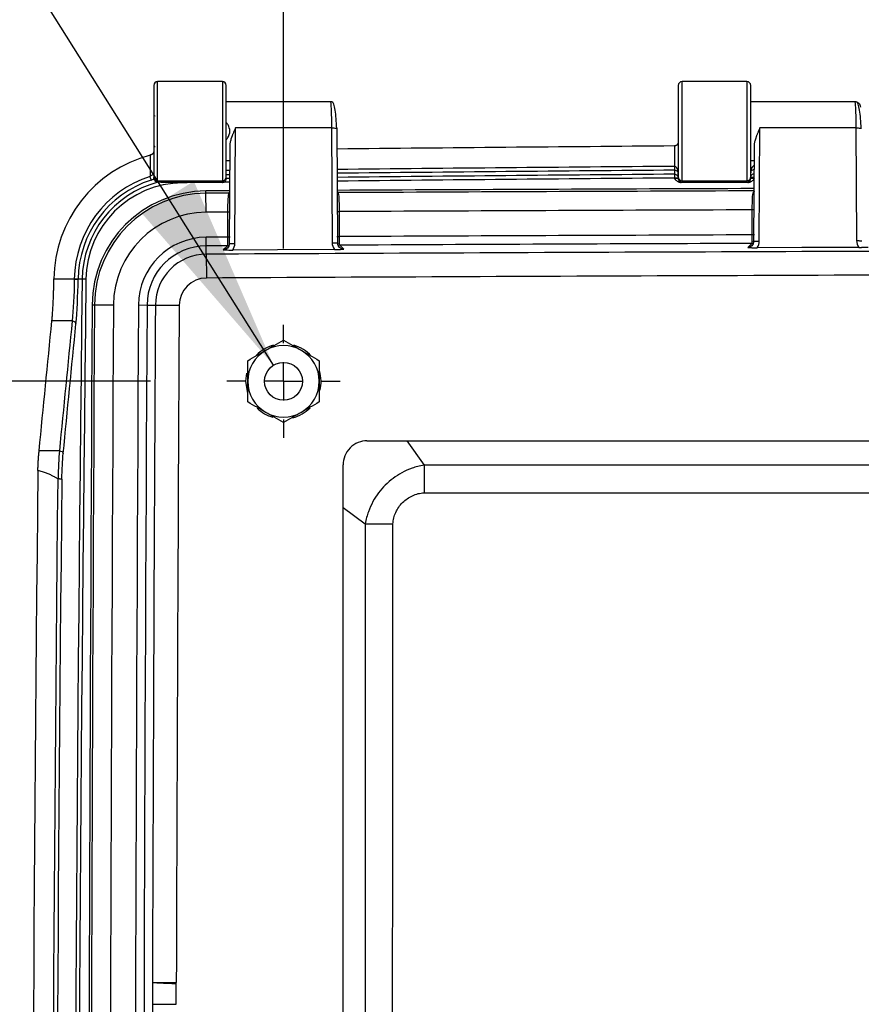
# Model space of a CAD drawing. Header units: inches. Extents: x 2 to 86, y 2 to 66.
# Tile 21 of 34: x 60.5 to 64.9, y 29.8 to 35. Entities that reach past the tile are written whole.
import ezdxf

# ---------------------------------------------------------------- set-up
doc = ezdxf.new("R2010")
doc.units = ezdxf.units.IN
doc.header["$LTSCALE"] = 8
doc.header["$MEASUREMENT"] = 0
doc.linetypes.add('CENTERX2', pattern=[0.8, 0.5, -0.1, 0.1, -0.1])
doc.layers.add('CENTER', color=40, linetype='CENTERX2')
doc.layers.add('DIMENSIONS', color=140, linetype='Continuous', lineweight=25)
doc.styles.add('SLDTEXTSTYLE0', font='TXT', dxfattribs={"width": 0.7})
doc.dimstyles.new('SLDDIMSTYLE0', dxfattribs={"dimtxt": 0.679688, "dimasz": 1.04, "dimexe": 0, "dimexo": 0.0625, "dimgap": 0.169922, "dimtad": 0, "dimtih": 1, "dimtoh": 1, "dimrnd": 1e-09, "dimzin": 12, "dimdsep": 46, "dimtxsty": 'SLDTEXTSTYLE0', "dimsah": 1, "dimcen": 0.09, "dimadec": 0, "dimazin": 3, "dimtfac": 1, "dimtofl": 0, "dimtmove": 0, "dimatfit": 3, "dimfxl": 0, "dimfrac": 2, "dimtolj": 1, "dimtzin": 12, "dimarcsym": 0})
doc.dimstyles.new('SLDDIMSTYLE4', dxfattribs={"dimtxt": 0.679688, "dimasz": 1.04, "dimexe": 0, "dimexo": 0.0625, "dimgap": 0.169922, "dimtad": 0, "dimtih": 1, "dimtoh": 1, "dimrnd": 1e-09, "dimzin": 4, "dimdsep": 46, "dimtxsty": 'SLDTEXTSTYLE0', "dimsah": 1, "dimcen": 0.09, "dimadec": 0, "dimazin": 1, "dimtfac": 1, "dimtofl": 0, "dimtmove": 0, "dimatfit": 3, "dimfxl": 0, "dimfrac": 2, "dimtolj": 1, "dimtzin": 12, "dimarcsym": 0})
doc.dimstyles.new('SLDDIMSTYLE5', dxfattribs={"dimtxt": 0.679688, "dimasz": 1.04, "dimexe": 0, "dimexo": 0.0625, "dimgap": 0.169922, "dimtad": 0, "dimtih": 1, "dimtoh": 1, "dimrnd": 1e-09, "dimzin": 12, "dimdsep": 46, "dimtxsty": 'SLDTEXTSTYLE0', "dimsah": 1, "dimcen": 0, "dimadec": 0, "dimazin": 3, "dimtfac": 1, "dimtofl": 0, "dimtmove": 0, "dimatfit": 3, "dimfxl": 0, "dimfrac": 2, "dimtolj": 1, "dimtzin": 12, "dimarcsym": 0})

# ---------------------------------------------------------------- blocks, each defined once
blk = doc.blocks.new('_D_14')
at = {"layer": 'DIMENSIONS'}
for p, q in [((61.1947, 33.0978), (57.2447, 33.0978)), ((58.2447, 33.0978), (58.2447, 31.9705)), ((56.9521, 30.7381), (56.7239, 30.7381)), ((56.7239, 30.7381), (56.7239, 29.6578)), ((59.5373, 30.7381), (59.7656, 30.7381)), ((59.7656, 30.7381), (59.7656, 29.6578)), ((56.7239, 29.6578), (56.9521, 29.6578)), ((59.7656, 29.6578), (59.5373, 29.6578)), ((58.2447, 28.1403), (58.2447, 29.5057)), ((61.1947, 28.1403), (57.2447, 28.1403))]:
    blk.add_line(p, q, dxfattribs=at)
for points in [[(58.2447, 33.0978), (58.0847, 32.0578), (58.4047, 32.0578)], [(58.2447, 28.1403), (58.4047, 29.1803), (58.0847, 29.1803)]]:
    blk.add_solid(points, dxfattribs=at)
at = {"layer": 'DIMENSIONS', "char_height": 0.66667, "attachment_point": 1, "style": 'SLDTEXTSTYLE0'}
for s, insert in [('4.96', (57.2348, 31.7496)), ('125.9', (56.9521, 30.5172))]:
    blk.add_mtext(s, dxfattribs=dict(at, insert=insert))
blk = doc.blocks.new('_D_15')
at = {"layer": 'DIMENSIONS'}
for p, q in [((61.1947, 33.0978), (53.5214, 33.0978)), ((54.5214, 33.0978), (54.5214, 26.8773)), ((53.2288, 25.6449), (53.0006, 25.6449)), ((53.0006, 25.6449), (53.0006, 24.5647)), ((55.814, 25.6449), (56.0422, 25.6449)), ((56.0422, 25.6449), (56.0422, 24.5647)), ((53.0006, 24.5647), (53.2288, 24.5647)), ((56.0422, 24.5647), (55.814, 24.5647)), ((54.5214, 18.2228), (54.5214, 24.4125)), ((61.1947, 18.2228), (53.5214, 18.2228))]:
    blk.add_line(p, q, dxfattribs=at)
for points in [[(54.5214, 33.0978), (54.3614, 32.0578), (54.6814, 32.0578)], [(54.5214, 18.2228), (54.6814, 19.2628), (54.3614, 19.2628)]]:
    blk.add_solid(points, dxfattribs=at)
at = {"layer": 'DIMENSIONS', "char_height": 0.66667, "attachment_point": 1, "style": 'SLDTEXTSTYLE0'}
for s, insert in [('14.88', (53.2288, 26.6565)), ('377.8', (53.2288, 25.4241))]:
    blk.add_mtext(s, dxfattribs=dict(at, insert=insert))
blk = doc.blocks.new('_D_16')
at = {"layer": 'DIMENSIONS'}
for p, q in [((61.8915, 33.7947), (61.8915, 37.504)), ((67.0165, 33.7947), (67.0165, 37.504)), ((61.8915, 36.504), (62.2792, 36.504)), ((63.2002, 36.504), (62.9719, 36.504)), ((62.9719, 36.504), (62.9719, 35.4238)), ((65.7854, 36.504), (66.0136, 36.504)), ((66.0136, 36.504), (66.0136, 35.4238)), ((67.0165, 36.504), (66.7064, 36.504)), ((62.9719, 35.4238), (63.2002, 35.4238)), ((66.0136, 35.4238), (65.7854, 35.4238))]:
    blk.add_line(p, q, dxfattribs=at)
for points in [[(61.8915, 36.504), (62.9315, 36.344), (62.9315, 36.664)], [(67.0165, 36.504), (65.9765, 36.664), (65.9765, 36.344)]]:
    blk.add_solid(points, dxfattribs=at)
at = {"layer": 'DIMENSIONS', "char_height": 0.66667, "attachment_point": 1, "style": 'SLDTEXTSTYLE0'}
for s, insert in [('5.13', (63.4829, 37.5156)), ('130.2', (63.2002, 36.2832))]:
    blk.add_mtext(s, dxfattribs=dict(at, insert=insert))
blk = doc.blocks.new('_D_20')
at = {"layer": 'DIMENSIONS'}
for p, q in [((61.8915, 33.7947), (61.8915, 40.137)), ((82.3915, 33.7947), (82.3915, 40.137)), ((61.8915, 39.137), (69.8853, 39.137)), ((70.8063, 39.137), (70.5781, 39.137)), ((70.5781, 39.137), (70.5781, 38.0568)), ((73.3915, 39.137), (73.6197, 39.137)), ((73.6197, 39.137), (73.6197, 38.0568)), ((82.3915, 39.137), (74.3125, 39.137)), ((70.5781, 38.0568), (70.8063, 38.0568)), ((73.6197, 38.0568), (73.3915, 38.0568))]:
    blk.add_line(p, q, dxfattribs=at)
for points in [[(61.8915, 39.137), (62.9315, 38.977), (62.9315, 39.297)], [(82.3915, 39.137), (81.3515, 39.297), (81.3515, 38.977)]]:
    blk.add_solid(points, dxfattribs=at)
at = {"layer": 'DIMENSIONS', "char_height": 0.66667, "attachment_point": 1, "style": 'SLDTEXTSTYLE0'}
for s, insert in [('20.50', (70.8063, 40.1486)), ('520.7', (70.8063, 38.9162))]:
    blk.add_mtext(s, dxfattribs=dict(at, insert=insert))
blk = doc.blocks.new('_D_21')
at = {"layer": 'DIMENSIONS'}
for p, q in [((60.0914, 35.9652), (58.9811, 35.9652)), ((61.8387, 33.1819), (60.0914, 35.9652))]:
    blk.add_line(p, q, dxfattribs=at)
blk.add_solid([(61.8387, 33.1819), (61.4213, 34.1478), (61.1503, 33.9776)], dxfattribs=at)
at = {"layer": 'DIMENSIONS', "char_height": 0.66667, "attachment_point": 1, "style": 'SLDTEXTSTYLE0'}
for s, insert in [('%%c', (55.8272, 37.3647)), ('0.25', (56.8535, 37.3647)), ('[6.3]', (56.2194, 36.2844)), ('(14X)', (56.0768, 35.2042))]:
    blk.add_mtext(s, dxfattribs=dict(at, insert=insert))
blk = doc.blocks.new('SW_CENTERMARKSYMBOL_2')
at = {"layer": 'CENTER', "color": 0}
for p, q in [((0, 0.2), (0, 0.2969)), ((0, 0), (0, 0.1)), ((-0.2, 0), (-0.2969, 0)), ((0, 0), (-0.1, 0)), ((0, 0), (0, -0.1)), ((0, 0), (0.1, 0)), ((0.2, 0), (0.2969, 0)), ((0, -0.2), (0, -0.2969))]:
    blk.add_line(p, q, dxfattribs=at)

msp = doc.modelspace()

# ---------------------------------------------------------------- linework, layer by layer
for p, q in [((61.5715, 34.6703), (61.2315, 34.6703)), ((61.2315, 34.1504), (61.2315, 34.6703)), ((61.5715, 34.6703), (61.5715, 34.1504)), ((64.3215, 34.6703), (63.9815, 34.6703)), ((63.9815, 34.1504), (63.9815, 34.6703)), ((64.3215, 34.6703), (64.3215, 34.1504)), ((61.2115, 34.6503), (61.2115, 34.1704)), ((61.5915, 34.1704), (61.5915, 34.6503)), ((63.9615, 34.6503), (63.9615, 34.1704)), ((64.3415, 34.1704), (64.3415, 34.6503)), ((61.5915, 34.5663), (62.1366, 34.5663)), ((64.3415, 34.5663), (64.8866, 34.5663)), ((61.2115, 34.4924), (61.2178, 34.4899)), ((61.6364, 33.8215), (61.6398, 34.4271)), ((62.1432, 34.4271), (61.6398, 34.4271)), ((62.1432, 34.4271), (62.1466, 33.8246)), ((62.1766, 33.8214), (62.1732, 34.4239)), ((64.3865, 33.8336), (64.3898, 34.4271)), ((64.8932, 34.4271), (64.3898, 34.4271)), ((64.8932, 34.4271), (64.8966, 33.8359)), ((61.2166, 34.3303), (61.2115, 34.3283)), ((61.6093, 34.3328), (61.6064, 33.8185)), ((63.9415, 34.3325), (63.9415, 34.2254)), ((64.3593, 34.3328), (64.3565, 33.8306)), ((61.1915, 34.2845), (61.1915, 34.1728)), ((61.6089, 34.2543), (61.5915, 34.2543)), ((64.3589, 34.2543), (64.3415, 34.2543)), ((61.6086, 34.2033), (61.5915, 34.2031)), ((63.9414, 34.2054), (63.9414, 34.1841)), ((61.2115, 34.1704), (61.2115, 34.1665)), ((61.2315, 34.1504), (61.5715, 34.1504)), ((61.2315, 34.1419), (61.2315, 34.1504)), ((61.5715, 34.1504), (61.5715, 34.1416)), ((61.5915, 34.1832), (61.6085, 34.1833)), ((61.5915, 34.1619), (61.5915, 34.1704)), ((61.6084, 34.162), (61.5915, 34.1618)), ((61.5915, 34.1619), (61.5915, 34.1618)), ((63.9414, 34.1841), (63.9415, 34.1642)), ((63.9415, 34.1642), (63.9415, 34.1612)), ((63.9615, 34.1642), (63.9415, 34.1642)), ((63.9615, 34.1706), (63.9615, 34.1887)), ((63.9615, 34.1704), (63.9615, 34.1619)), ((63.9815, 34.1504), (64.3215, 34.1504)), ((63.9815, 34.1419), (63.9815, 34.1504)), ((64.3215, 34.1504), (64.3215, 34.1419)), ((64.3415, 34.1619), (64.3415, 34.1704)), ((64.3584, 34.1676), (64.3415, 34.1676)), ((61.3624, 34.1395), (61.3624, 34.1416)), ((61.485, 34.0842), (61.4849, 34.0963)), ((61.5715, 34.1416), (61.5565, 34.1416)), ((61.6082, 34.1421), (61.5743, 34.1417)), ((62.1791, 34.0876), (62.175, 34.0944)), ((64.3271, 34.1416), (63.976, 34.1416)), ((61.4855, 33.9846), (61.485, 34.0842)), ((61.608, 34.0911), (61.6042, 34.0848)), ((64.3579, 34.0776), (64.3506, 34.0767)), ((64.3508, 34.078), (64.3579, 34.0791)), ((64.3479, 33.9971), (64.3479, 33.866)), ((61.5979, 33.9852), (61.5979, 33.854)), ((62.1852, 33.8569), (62.1852, 33.988)), ((61.4864, 33.8085), (61.4861, 33.8535)), ((61.4866, 33.7646), (61.4864, 33.8085)), ((61.6057, 33.8106), (61.5973, 33.8091)), ((62.1774, 33.8135), (62.1861, 33.8119)), ((64.3557, 33.8226), (64.3472, 33.8211)), ((61.4866, 33.7646), (61.4872, 33.6397)), ((60.6875, 33.6335), (60.6875, 33.6352)), ((60.7946, 33.6335), (60.6875, 33.6335)), ((60.7946, 33.634), (60.7946, 33.6335)), ((60.8146, 33.6337), (60.7946, 33.634)), ((60.8146, 33.6332), (60.8146, 33.6337)), ((60.8359, 33.6335), (60.8146, 33.6337)), ((60.8558, 33.6333), (60.8359, 33.6335)), ((60.888, 33.4997), (60.9001, 33.4996)), ((60.9001, 33.4996), (60.9997, 33.4991)), ((61.1309, 33.4984), (61.1758, 33.4981)), ((61.1758, 33.4981), (61.2198, 33.4979)), ((61.2198, 33.4979), (61.3446, 33.4972)), ((60.7835, 33.4145), (60.677, 33.4145)), ((61.6947, 33.0978), (61.6996, 33.1414)), ((62.3292, 32.7853), (81.9539, 32.7853)), ((62.5383, 32.7853), (62.6294, 32.6586)), ((60.7164, 32.7335), (60.6099, 32.7335)), ((62.204, 18.6605), (62.204, 32.6601)), ((62.204, 32.436), (62.3201, 32.3497)), ((61.204, 29.9434), (61.2044, 29.9434)), ((61.2044, 29.9434), (61.3292, 29.9431))]:
    msp.add_line(p, q)
at = {"flags": 128}
for points in [[(61.5565, 34.1416), (61.5322, 34.1413), (61.508, 34.141), (61.4837, 34.1408), (61.4594, 34.1405), (61.4352, 34.1402), (61.4109, 34.14), (61.3867, 34.1397), (61.3624, 34.1395)], [(61.6115, 34.097), (61.5957, 34.0969), (61.5799, 34.0968), (61.564, 34.0967), (61.5482, 34.0967), (61.5324, 34.0966), (61.5166, 34.0965), (61.5007, 34.0964), (61.4849, 34.0963)], [(61.6042, 34.0848), (61.5893, 34.0847), (61.5744, 34.0847), (61.5595, 34.0846), (61.5446, 34.0845), (61.5297, 34.0844), (61.5148, 34.0844), (61.4999, 34.0843), (61.485, 34.0842)], [(61.5979, 33.9852), (61.5838, 33.9851), (61.5698, 33.985), (61.5557, 33.9849), (61.5417, 33.9849), (61.5276, 33.9848), (61.5136, 33.9847), (61.4995, 33.9847), (61.4855, 33.9846)], [(61.5979, 33.854), (61.5839, 33.854), (61.5699, 33.8539), (61.556, 33.8538), (61.542, 33.8537), (61.528, 33.8537), (61.5141, 33.8536), (61.5001, 33.8535), (61.4861, 33.8535)], [(61.5973, 33.8091), (61.5834, 33.809), (61.5695, 33.8089), (61.5557, 33.8089), (61.5418, 33.8088), (61.528, 33.8087), (61.5141, 33.8087), (61.5002, 33.8086), (61.4864, 33.8085)], [(61.5973, 33.8091), (61.5853, 33.7971), (61.576, 33.7877)], [(62.1582, 33.7892), (61.8597, 33.7877), (61.6251, 33.7866)], [(62.2074, 33.7908), (62.1954, 33.8026), (62.1861, 33.8119)], [(64.3472, 33.8211), (64.3353, 33.8091), (64.326, 33.7997)], [(64.9081, 33.8005), (64.6097, 33.7995), (64.3752, 33.7986)], [(61.7032, 33.0404), (61.702, 33.0447), (61.6947, 33.0978)]]:
    msp.add_lwpolyline(points, dxfattribs=at)
msp.add_circle((61.8915, 33.0978), 0.0993)
for centre, radius, start, end in [((61.2315, 34.6503), 0.02, 90, 180), ((61.5715, 34.6503), 0.02, 0, 90), ((63.9815, 34.6503), 0.02, 90, 180), ((64.3215, 34.6503), 0.02, 0, 90), ((72.1494, -955.2461), 989.6127, 90.47522, 90.5775721), ((61.368, 33.6272), 0.6806, 105.0307, 179.3246), ((72.1494, -955.2461), 989.5056, 90.4752811, 90.5775994), ((72.1494, -955.2461), 989.4856, 90.4752824, 90.5776045), ((61.368, 33.6272), 0.5734, 107.9265, 179.3246), ((61.368, 33.6272), 0.5535, 107.9265, 179.3246), ((61.2315, 34.1704), 0.02, 180.0044, 270.0044), ((61.5715, 34.1704), 0.02, 269.9956, 359.9956), ((72.1494, -955.2461), 989.4643, 90.4753009, 90.5776099), ((72.1494, -955.2461), 989.4444, 90.4753009, 90.5776149), ((63.9815, 34.1704), 0.02, 180.0044, 270.0044), ((64.3215, 34.1704), 0.02, 269.9956, 359.9956), ((61.368, 33.6272), 0.5322, 104.7506, 179.3246), ((61.368, 33.6272), 0.5123, 90.6247, 179.3246), ((61.488, 33.4964), 0.6, 90.29, 179.6793), ((72.1415, -2071.2403), 2105.3636, 90.2118214, 90.2713179), ((72.1415, -2071.2403), 2105.3515, 90.2117138, 90.2711216), ((61.488, 33.4964), 0.5879, 90.29, 179.6793), ((72.1415, -2071.2403), 2105.2519, 90.2121101, 90.270969), ((61.488, 33.4964), 0.4882, 90.29, 179.6793), ((61.488, 33.4964), 0.3571, 90.29, 179.6793), ((72.1415, -2071.2403), 2105.1207, 90.2121233, 90.2709859), ((61.488, 33.4964), 0.3122, 90.29, 179.6793), ((72.1415, -2071.2403), 2105.0318, 90.1429425, 90.2900122), ((72.1415, -2071.2403), 2105.0758, 90.2121451, 90.2709675), ((61.488, 33.4964), 0.2682, 90.29, 179.6793), ((737.2251, 25.6603), 676.4362, 179.3246372, 180.6753628), ((737.2251, 25.6603), 676.4163, 179.3246372, 180.6753628), ((61.488, 33.4964), 0.1434, 90.29, 179.6793), ((72.1415, -2071.2403), 2104.907, 90.1429425, 90.2900122), ((1461.3884, 25.6603), 1400.5224, 179.6792863, 180.3207137), ((1461.3884, 25.6603), 1400.5102, 179.6792863, 180.3207137), ((1461.3884, 25.6603), 1400.4106, 179.6792863, 180.3207137), ((1461.3884, 25.6603), 1400.2795, 179.6792863, 180.3207137), ((1461.3884, 25.6603), 1400.2345, 179.6792863, 180.3207137), ((1461.3884, 25.6603), 1400.1906, 179.6792863, 179.8247342), ((1461.3884, 25.6603), 1400.0657, 179.6792863, 179.8247342), ((61.8915, 33.0978), 0.1969, 105.2345, 136.4162), ((61.8915, 33.0978), 0.1875, 60, 120), ((61.8915, 33.0978), 0.1969, 42.2871, 73.9223), ((61.8915, 33.0978), 0.1875, 120, 180), ((61.8915, 33.0978), 0.1875, 0, 60), ((61.8915, 33.0978), 0.1969, 346.2998, 15.6098), ((61.8915, 33.0978), 0.1875, 180, 240), ((61.8915, 33.0978), 0.1875, 300, 0), ((61.8915, 33.0978), 0.1969, 225.7761, 253.6097), ((61.8915, 33.0978), 0.1969, 284.1147, 315.2197), ((61.8915, 33.0978), 0.1875, 240, 300), ((737.2251, 25.6603), 676.6576, 179.409854, 180.590146), ((737.2251, 25.6603), 676.553, 179.4134491, 180.5865509), ((737.2251, 25.6603), 676.5313, 179.4136025, 180.5863975), ((61.204, 29.9434), 0.000343, 299.9771, 359.8247), ((61.204, 29.9434), 0.1252, 356.9949, 359.8247), ((1461.3884, 25.6603), 1400.1906, 179.8293822, 180.1706178)]:
    msp.add_arc(centre, radius, start, end)
for points, knots in [([(62.1366, 34.5663), (62.1382, 34.5663), (62.1398, 34.5516), (62.1416, 34.5138), (62.1421, 34.4985), (62.1429, 34.4646), (62.1431, 34.446), (62.1432, 34.4271)], [0, 0, 0, 0, 0.5, 0.5, 0.75, 0.75, 1, 1, 1, 1]), ([(62.1366, 34.5663), (62.1391, 34.5661), (62.1437, 34.5657), (62.1485, 34.5643), (62.1503, 34.5629), (62.1505, 34.5628)], [0, 0, 0, 0, 0.516161, 0.961157, 1, 1, 1, 1]), ([(62.171, 34.4253), (62.17, 34.4425), (62.1679, 34.4776), (62.1625, 34.5229), (62.1558, 34.5556), (62.1507, 34.5612), (62.1481, 34.564)], [0, 0, 0, 0, 0.23996, 0.487202, 0.741065, 1, 1, 1, 1]), ([(64.8866, 34.5663), (64.8874, 34.5663), (64.8882, 34.5627), (64.8898, 34.5491), (64.8905, 34.5391), (64.8922, 34.5009), (64.893, 34.465), (64.8932, 34.4271)], [0, 0, 0, 0, 0.25, 0.25, 0.5, 0.5, 1, 1, 1, 1]), ([(64.8866, 34.5663), (64.8945, 34.5663), (64.9023, 34.5631), (64.9133, 34.5519), (64.9166, 34.5442), (64.9166, 34.5363)], [0, 0, 0, 0, 0.5, 0.5, 1, 1, 1, 1]), ([(64.921, 34.4253), (64.92, 34.4425), (64.9179, 34.4775), (64.9125, 34.5228), (64.9058, 34.5558), (64.9007, 34.5613), (64.8981, 34.564)], [0, 0, 0, 0, 0.239478, 0.486978, 0.740709, 1, 1, 1, 1]), ([(61.6082, 34.4227), (61.6063, 34.4302), (61.6032, 34.4425), (61.5948, 34.4515), (61.5915, 34.455)], [0, 0, 0, 0, 0.61274, 1, 1, 1, 1]), ([(61.6082, 34.4227), (61.6082, 34.4224), (61.6082, 34.4216), (61.6082, 34.42), (61.6082, 34.4175), (61.6082, 34.4142), (61.6082, 34.41), (61.6082, 34.4058), (61.6082, 34.4021), (61.6082, 34.3996), (61.6082, 34.3984), (61.6082, 34.3979)], [0, 0, 0, 0, 0.032446, 0.0985844, 0.1987292, 0.3329559, 0.5012943, 0.7002479, 0.8495929, 0.9494074, 1, 1, 1, 1]), ([(61.6398, 34.4271), (61.6386, 34.4245), (61.6363, 34.4193), (61.633, 34.4117), (61.63, 34.4047), (61.6273, 34.3983), (61.6249, 34.3924), (61.6228, 34.387), (61.621, 34.3823), (61.6193, 34.3777), (61.6171, 34.3714), (61.6145, 34.3632), (61.612, 34.3537), (61.6103, 34.3451), (61.6094, 34.3373), (61.6094, 34.3325), (61.6094, 34.3302)], [0, 0, 0, 0, 0.083339, 0.16088, 0.232626, 0.298576, 0.358731, 0.413094, 0.461665, 0.504447, 0.551297, 0.65685, 0.754398, 0.844026, 0.925844, 1, 1, 1, 1]), ([(62.1432, 34.4271), (62.1513, 34.4272), (62.1594, 34.4269), (62.1705, 34.4256), (62.1736, 34.4248), (62.1732, 34.4239)], [0, 0, 0, 0, 0.5, 0.5, 1, 1, 1, 1]), ([(64.3898, 34.4271), (64.3886, 34.4245), (64.3863, 34.4193), (64.383, 34.4117), (64.38, 34.4047), (64.3773, 34.3983), (64.3749, 34.3924), (64.3728, 34.387), (64.371, 34.3823), (64.3693, 34.3777), (64.3671, 34.3714), (64.3645, 34.3632), (64.362, 34.3537), (64.3603, 34.3451), (64.3594, 34.3373), (64.3594, 34.3325), (64.3594, 34.3302)], [0, 0, 0, 0, 0.0833386, 0.1608803, 0.2326258, 0.2985758, 0.3587313, 0.4130936, 0.4616646, 0.5044471, 0.5512967, 0.6568503, 0.754398, 0.8440257, 0.9258444, 1, 1, 1, 1]), ([(64.8932, 34.4271), (64.9013, 34.4272), (64.9094, 34.4269), (64.9205, 34.4256), (64.9236, 34.4248), (64.9232, 34.4239)], [0, 0, 0, 0, 0.5, 0.5, 1, 1, 1, 1]), ([(61.5915, 34.3657), (61.5948, 34.3692), (61.6032, 34.3781), (61.6063, 34.3904), (61.6082, 34.3979)], [0, 0, 0, 0, 0.385103, 1, 1, 1, 1]), ([(63.9615, 34.3543), (63.9615, 34.3533), (63.9614, 34.3513), (63.9608, 34.3484), (63.96, 34.3459), (63.959, 34.3438), (63.958, 34.342), (63.9569, 34.3404), (63.9553, 34.3384), (63.9528, 34.3361), (63.9493, 34.3341), (63.9455, 34.3328), (63.9429, 34.3326), (63.9417, 34.3325)], [0, 0, 0, 0, 0.110334, 0.210053, 0.299172, 0.377715, 0.445716, 0.503231, 0.563645, 0.688996, 0.801737, 0.904324, 1, 1, 1, 1]), ([(61.2115, 34.3071), (61.2115, 34.3062), (61.2114, 34.3044), (61.211, 34.3019), (61.2104, 34.2997), (61.2097, 34.2978), (61.2089, 34.2962), (61.208, 34.2946), (61.207, 34.2931), (61.2053, 34.2911), (61.203, 34.2891), (61.2, 34.2871), (61.1976, 34.2863), (61.1965, 34.2859)], [0, 0, 0, 0, 0.1093755, 0.2084741, 0.2973042, 0.3758781, 0.444214, 0.5023409, 0.5766638, 0.6454401, 0.7761868, 0.8937217, 1, 1, 1, 1]), ([(61.2182, 34.3277), (61.2181, 34.3277), (61.2175, 34.3277), (61.2155, 34.3275), (61.2132, 34.3273), (61.2121, 34.3272)], [0, 0, 0, 0, 0.12047, 0.559252, 1, 1, 1, 1]), ([(63.9615, 34.1887), (63.9615, 34.1904), (63.9614, 34.1936), (63.9609, 34.198), (63.9602, 34.2018), (63.9595, 34.205), (63.9587, 34.2076), (63.958, 34.2096), (63.9574, 34.2111), (63.9569, 34.212), (63.9565, 34.2129), (63.956, 34.2139), (63.9553, 34.2152), (63.9546, 34.2164), (63.9534, 34.2182), (63.952, 34.22), (63.9494, 34.2225), (63.9465, 34.2244), (63.9433, 34.2253), (63.9419, 34.2253), (63.9415, 34.2254)], [0, 0, 0, 0, 0.115011, 0.216935, 0.305118, 0.37949, 0.440338, 0.488115, 0.523304, 0.546323, 0.557469, 0.589836, 0.621777, 0.653281, 0.684278, 0.767777, 0.80146, 0.915494, 0.978473, 1, 1, 1, 1]), ([(63.9415, 34.2054), (63.9446, 34.2054), (63.9477, 34.2048), (63.9529, 34.2027), (63.955, 34.2012), (63.96, 34.1964), (63.9615, 34.1925), (63.9615, 34.1887)], [0, 0, 0, 0, 0.25, 0.25, 0.5, 0.5, 1, 1, 1, 1]), ([(64.3614, 34.2288), (64.3552, 34.2287), (64.3496, 34.223), (64.3431, 34.2089), (64.3415, 34.2004), (64.3415, 34.1921)], [0, 0, 0, 0, 0.5, 0.5, 1, 1, 1, 1]), ([(64.3415, 34.1921), (64.3415, 34.1959), (64.3431, 34.1997), (64.3496, 34.2062), (64.3552, 34.2088), (64.3614, 34.2088)], [0, 0, 0, 0, 0.5, 0.5, 1, 1, 1, 1]), ([(61.2115, 34.1878), (61.2115, 34.1868), (61.2092, 34.1848), (61.2018, 34.1794), (61.1967, 34.1761), (61.1915, 34.1728)], [0, 0, 0, 0, 0.5, 0.5, 1, 1, 1, 1]), ([(61.1977, 34.1538), (61.1975, 34.1542), (61.1968, 34.1565), (61.1946, 34.1634), (61.193, 34.1681), (61.1915, 34.1728)], [0, 0, 0, 0, 0.5, 0.5, 1, 1, 1, 1]), ([(61.2129, 34.1588), (61.2129, 34.1589), (61.2128, 34.1591), (61.2126, 34.1597), (61.2124, 34.1604), (61.2121, 34.1616), (61.2117, 34.1635), (61.2116, 34.1655), (61.2115, 34.1665)], [0, 0, 0, 0, 0.137521, 0.266429, 0.386747, 0.498504, 0.763346, 1, 1, 1, 1]), ([(61.2315, 34.1419), (61.2311, 34.142), (61.2301, 34.1421), (61.2288, 34.1423), (61.2276, 34.1426), (61.2263, 34.1431), (61.2251, 34.1436), (61.2239, 34.1443), (61.2225, 34.1452), (61.221, 34.1463), (61.2195, 34.1477), (61.2173, 34.1501), (61.2148, 34.1537), (61.2136, 34.1571), (61.2129, 34.1588)], [0, 0, 0, 0, 0.0225, 0.049366, 0.080636, 0.116333, 0.156473, 0.201069, 0.250128, 0.326573, 0.409878, 0.500055, 0.739114, 1, 1, 1, 1]), ([(61.5743, 34.1417), (61.5752, 34.1419), (61.5768, 34.1422), (61.5788, 34.1429), (61.581, 34.1439), (61.5834, 34.1453), (61.5866, 34.1481), (61.5895, 34.1523), (61.5909, 34.1564), (61.5913, 34.1589), (61.5915, 34.1604), (61.5915, 34.1614), (61.5915, 34.1617), (61.5915, 34.1618)], [0, 0, 0, 0, 0.070042, 0.126695, 0.169961, 0.26042, 0.338518, 0.50775, 0.667914, 0.750319, 0.833681, 0.916856, 1, 1, 1, 1]), ([(63.9615, 34.1619), (63.9615, 34.1617), (63.9593, 34.1615), (63.952, 34.1613), (63.9468, 34.1612), (63.9415, 34.1612)], [0, 0, 0, 0, 0.5, 0.5, 1, 1, 1, 1]), ([(63.9415, 34.1612), (63.9441, 34.1586), (63.9488, 34.1539), (63.9568, 34.1476), (63.9642, 34.1436), (63.9703, 34.142), (63.9732, 34.1417), (63.9748, 34.1416), (63.9755, 34.1416), (63.9759, 34.1416)], [0, 0, 0, 0, 0.272419, 0.4847, 0.755316, 0.885376, 0.945069, 0.973729, 1, 1, 1, 1]), ([(63.9615, 34.1619), (63.9615, 34.1567), (63.9637, 34.1515), (63.9711, 34.1441), (63.9763, 34.1419), (63.9815, 34.1419)], [0, 0, 0, 0, 0.5, 0.5, 1, 1, 1, 1]), ([(64.3215, 34.1419), (64.3268, 34.1419), (64.332, 34.1441), (64.3394, 34.1515), (64.3415, 34.1567), (64.3415, 34.1619)], [0, 0, 0, 0, 0.5, 0.5, 1, 1, 1, 1]), ([(64.3271, 34.1416), (64.3272, 34.1416), (64.3274, 34.1416), (64.3277, 34.1416), (64.3284, 34.1416), (64.3298, 34.1417), (64.3327, 34.1421), (64.3388, 34.1436), (64.3463, 34.1476), (64.3543, 34.1539), (64.3589, 34.1586), (64.3615, 34.1612)], [0, 0, 0, 0, 0.006803, 0.013747, 0.027771, 0.05638, 0.115959, 0.245763, 0.515975, 0.728923, 1, 1, 1, 1]), ([(64.3615, 34.1612), (64.3563, 34.1612), (64.3511, 34.1613), (64.3437, 34.1615), (64.3415, 34.1617), (64.3415, 34.1619)], [0, 0, 0, 0, 0.5, 0.5, 1, 1, 1, 1]), ([(61.3624, 34.1416), (61.3511, 34.1415), (61.3288, 34.1415), (61.3006, 34.1416), (61.2786, 34.1416), (61.2654, 34.1416), (61.2562, 34.1416), (61.2505, 34.1417), (61.2456, 34.1417), (61.2414, 34.1417), (61.238, 34.1417), (61.2354, 34.1418), (61.2334, 34.1418), (61.2328, 34.1419), (61.2325, 34.1419)], [0, 0, 0, 0, 0.253823, 0.498256, 0.629929, 0.746414, 0.795338, 0.83898, 0.877406, 0.91073, 0.939152, 0.963019, 0.982946, 1, 1, 1, 1]), ([(61.6042, 34.0848), (61.6025, 34.0826), (61.6009, 34.0708), (61.5986, 34.0346), (61.5979, 34.0099), (61.5979, 33.9852)], [0, 0, 0, 0, 0.5, 0.5, 1, 1, 1, 1]), ([(62.1852, 33.988), (62.1852, 34.0004), (62.1851, 34.0127), (62.1845, 34.0358), (62.1841, 34.0465), (62.1824, 34.0738), (62.1808, 34.0855), (62.1791, 34.0876)], [0, 0, 0, 0, 0.25, 0.25, 0.5, 0.5, 1, 1, 1, 1]), ([(64.3617, 33.9971), (64.3611, 33.9971), (64.3586, 33.9971), (64.3539, 33.9971), (64.3499, 33.9971), (64.3479, 33.9971)], [0, 0, 0, 0, 0.160258, 0.580129, 1, 1, 1, 1]), ([(61.6074, 33.9852), (61.6062, 33.9852), (61.6032, 33.9852), (61.5999, 33.9852), (61.5979, 33.9852)], [0, 0, 0, 0, 0.372922, 1, 1, 1, 1]), ([(62.1756, 33.988), (62.1768, 33.988), (62.1799, 33.988), (62.1832, 33.988), (62.1852, 33.988)], [0, 0, 0, 0, 0.376822, 1, 1, 1, 1]), ([(61.5979, 33.854), (61.5979, 33.8426), (61.5979, 33.8313), (61.5976, 33.8148), (61.5975, 33.8097), (61.5973, 33.8091)], [0, 0, 0, 0, 0.5, 0.5, 1, 1, 1, 1]), ([(61.6119, 33.854), (61.6112, 33.854), (61.6087, 33.854), (61.6039, 33.854), (61.5999, 33.854), (61.5979, 33.854)], [0, 0, 0, 0, 0.173006, 0.586503, 1, 1, 1, 1]), ([(62.1711, 33.8569), (62.1719, 33.8569), (62.1743, 33.8569), (62.1791, 33.8569), (62.1832, 33.8569), (62.1852, 33.8569)], [0, 0, 0, 0, 0.173006, 0.586503, 1, 1, 1, 1]), ([(62.1861, 33.8119), (62.1859, 33.8125), (62.1857, 33.8177), (62.1853, 33.8341), (62.1852, 33.8455), (62.1852, 33.8569)], [0, 0, 0, 0, 0.5, 0.5, 1, 1, 1, 1]), ([(64.3479, 33.866), (64.3479, 33.8546), (64.3478, 33.8433), (64.3476, 33.8268), (64.3474, 33.8217), (64.3472, 33.8211)], [0, 0, 0, 0, 0.5, 0.5, 1, 1, 1, 1]), ([(64.3619, 33.866), (64.3612, 33.866), (64.3587, 33.866), (64.3539, 33.866), (64.3499, 33.866), (64.3479, 33.866)], [0, 0, 0, 0, 0.173006, 0.586503, 1, 1, 1, 1]), ([(64.8966, 33.8359), (64.8986, 33.8359), (64.9027, 33.8359), (64.9085, 33.8357), (64.9138, 33.8354), (64.9185, 33.835), (64.9222, 33.8345), (64.9238, 33.8341), (64.9246, 33.834)], [0, 0, 0, 0, 0.168258, 0.336516, 0.504774, 0.673032, 0.84129, 1, 1, 1, 1]), ([(61.5973, 33.7967), (61.5942, 33.7942), (61.5896, 33.7905), (61.5819, 33.7881), (61.5779, 33.7878), (61.576, 33.7877)], [0, 0, 0, 0, 0.498844, 0.750415, 1, 1, 1, 1]), ([(61.576, 33.7877), (61.5784, 33.7876), (61.583, 33.7873), (61.5904, 33.7871), (61.5996, 33.7868), (61.6089, 33.7866), (61.6169, 33.7866), (61.621, 33.7866), (61.6234, 33.7866), (61.6245, 33.7866), (61.6251, 33.7866)], [0, 0, 0, 0, 0.177406, 0.344789, 0.502902, 0.752364, 0.876791, 0.938943, 0.970062, 1, 1, 1, 1]), ([(61.6085, 33.8197), (61.6075, 33.8153), (61.6056, 33.8067), (61.6, 33.8), (61.5973, 33.7967)], [0, 0, 0, 0, 0.510813, 1, 1, 1, 1]), ([(61.6064, 33.8183), (61.6065, 33.8185), (61.6066, 33.819), (61.6074, 33.8194), (61.6084, 33.8196), (61.6084, 33.8196)], [0, 0, 0, 0, 0.486206, 0.972411, 1, 1, 1, 1]), ([(61.6084, 33.8196), (61.6092, 33.8198), (61.6108, 33.8202), (61.6145, 33.8207), (61.6191, 33.8211), (61.6245, 33.8214), (61.6303, 33.8215), (61.6344, 33.8215), (61.6364, 33.8215)], [0, 0, 0, 0, 0.158711, 0.326968, 0.495226, 0.663484, 0.831742, 1, 1, 1, 1]), ([(62.1466, 33.8246), (62.1487, 33.8246), (62.1527, 33.8246), (62.1586, 33.8245), (62.1639, 33.8242), (62.1685, 33.8238), (62.1723, 33.8233), (62.1739, 33.8229), (62.1746, 33.8227)], [0, 0, 0, 0, 0.168258, 0.336516, 0.504774, 0.673032, 0.84129, 1, 1, 1, 1]), ([(62.1582, 33.7892), (62.1596, 33.7892), (62.1623, 33.7892), (62.1663, 33.7892), (62.1703, 33.7893), (62.1742, 33.7894), (62.178, 33.7895), (62.1817, 33.7896), (62.188, 33.7899), (62.197, 33.7902), (62.2038, 33.7906), (62.2074, 33.7908)], [0, 0, 0, 0, 0.0714784, 0.1431761, 0.2149119, 0.2864643, 0.3576178, 0.4281926, 0.4980693, 0.738083, 1, 1, 1, 1]), ([(62.186, 33.7995), (62.1832, 33.8028), (62.1774, 33.8096), (62.1755, 33.8183), (62.1745, 33.8227)], [0, 0, 0, 0, 0.489065, 1, 1, 1, 1]), ([(62.1746, 33.8227), (62.1747, 33.8227), (62.1756, 33.8225), (62.1765, 33.822), (62.1766, 33.8216), (62.1766, 33.8214)], [0, 0, 0, 0, 0.027589, 0.513794, 1, 1, 1, 1]), ([(62.2074, 33.7908), (62.1994, 33.7907), (62.1914, 33.7942), (62.18, 33.8054), (62.1767, 33.8134), (62.1766, 33.8214)], [0, 0, 0, 0, 0.5, 0.5, 1, 1, 1, 1]), ([(64.3473, 33.8088), (64.3443, 33.8063), (64.3396, 33.8026), (64.332, 33.8002), (64.328, 33.7999), (64.326, 33.7997)], [0, 0, 0, 0, 0.498838, 0.750411, 1, 1, 1, 1]), ([(64.326, 33.7997), (64.3284, 33.7996), (64.3331, 33.7994), (64.3404, 33.7991), (64.3496, 33.7988), (64.3589, 33.7986), (64.367, 33.7986), (64.3711, 33.7986), (64.3734, 33.7986), (64.3745, 33.7986), (64.3751, 33.7986)], [0, 0, 0, 0, 0.1773894, 0.3447707, 0.502902, 0.7523647, 0.8767923, 0.938944, 0.9700629, 1, 1, 1, 1]), ([(64.3586, 33.8317), (64.3576, 33.8274), (64.3556, 33.8188), (64.3501, 33.812), (64.3473, 33.8087)], [0, 0, 0, 0, 0.510813, 1, 1, 1, 1]), ([(64.3565, 33.8304), (64.3565, 33.8306), (64.3566, 33.831), (64.3575, 33.8315), (64.3584, 33.8317), (64.3585, 33.8317)], [0, 0, 0, 0, 0.486206, 0.972411, 1, 1, 1, 1]), ([(64.3585, 33.8317), (64.3592, 33.8319), (64.3608, 33.8323), (64.3646, 33.8327), (64.3692, 33.8332), (64.3746, 33.8334), (64.3804, 33.8336), (64.3844, 33.8336), (64.3865, 33.8336)], [0, 0, 0, 0, 0.15871, 0.326968, 0.495226, 0.663484, 0.831742, 1, 1, 1, 1]), ([(64.9081, 33.8005), (64.9095, 33.8005), (64.9122, 33.8005), (64.9162, 33.8005), (64.9202, 33.8006), (64.9241, 33.8007), (64.9279, 33.8008), (64.9316, 33.8009), (64.9379, 33.8011), (64.9469, 33.8015), (64.9537, 33.8018), (64.9573, 33.802)], [0, 0, 0, 0, 0.071476, 0.143172, 0.214907, 0.28646, 0.357614, 0.428191, 0.49807, 0.738069, 1, 1, 1, 1]), ([(60.677, 33.4145), (60.6772, 33.4169), (60.6777, 33.4217), (60.6784, 33.4292), (60.679, 33.4369), (60.6797, 33.4448), (60.6803, 33.4529), (60.6813, 33.4668), (60.6826, 33.4871), (60.6841, 33.5146), (60.6853, 33.5432), (60.6862, 33.5694), (60.6868, 33.5927), (60.6872, 33.613), (60.6874, 33.6267), (60.6875, 33.6335)], [0, 0, 0, 0, 0.041666, 0.083246, 0.124785, 0.166327, 0.207917, 0.249598, 0.37462, 0.499803, 0.624104, 0.748705, 0.832117, 0.915761, 1, 1, 1, 1]), ([(60.7946, 33.6335), (60.7996, 33.6334), (60.8045, 33.6334), (60.8118, 33.6333), (60.8141, 33.6333), (60.8146, 33.6332)], [0, 0, 0, 0, 0.5, 0.5, 1, 1, 1, 1]), ([(61.7978, 33.2602), (61.8128, 33.2689), (61.8276, 33.2774), (61.8583, 33.2951), (61.8741, 33.3043), (61.8915, 33.3143)], [0, 0, 0, 0, 0.5, 0.5, 1, 1, 1, 1]), ([(61.8915, 33.3143), (61.9089, 33.3043), (61.9248, 33.2951), (61.9554, 33.2774), (61.9702, 33.2689), (61.9853, 33.2602)], [0, 0, 0, 0, 0.5, 0.5, 1, 1, 1, 1]), ([(61.704, 33.2061), (61.7214, 33.2161), (61.7373, 33.2253), (61.7679, 33.243), (61.7827, 33.2515), (61.7978, 33.2602)], [0, 0, 0, 0, 0.5, 0.5, 1, 1, 1, 1]), ([(61.9853, 33.2602), (62.0003, 33.2515), (62.0151, 33.243), (62.0458, 33.2253), (62.0616, 33.2161), (62.079, 33.2061)], [0, 0, 0, 0, 0.5, 0.5, 1, 1, 1, 1]), ([(61.704, 33.0978), (61.704, 33.1152), (61.704, 33.1323), (61.704, 33.1677), (61.704, 33.186), (61.704, 33.2061)], [0, 0, 0, 0, 0.5, 0.5, 1, 1, 1, 1]), ([(62.079, 33.2061), (62.079, 33.186), (62.079, 33.1677), (62.079, 33.1323), (62.079, 33.1152), (62.079, 33.0978)], [0, 0, 0, 0, 0.5, 0.5, 1, 1, 1, 1]), ([(61.704, 32.9896), (61.704, 33.0096), (61.704, 33.028), (61.704, 33.0634), (61.704, 33.0804), (61.704, 33.0978)], [0, 0, 0, 0, 0.5, 0.5, 1, 1, 1, 1]), ([(62.079, 33.0978), (62.079, 33.0804), (62.079, 33.0634), (62.079, 33.028), (62.079, 33.0096), (62.079, 32.9896)], [0, 0, 0, 0, 0.5, 0.5, 1, 1, 1, 1]), ([(61.7978, 32.9354), (61.7827, 32.9441), (61.7679, 32.9527), (61.7373, 32.9704), (61.7214, 32.9795), (61.704, 32.9896)], [0, 0, 0, 0, 0.5, 0.5, 1, 1, 1, 1]), ([(62.079, 32.9896), (62.0616, 32.9795), (62.0458, 32.9704), (62.0151, 32.9527), (62.0003, 32.9441), (61.9853, 32.9354)], [0, 0, 0, 0, 0.5, 0.5, 1, 1, 1, 1]), ([(61.8915, 32.8813), (61.8741, 32.8913), (61.8583, 32.9005), (61.8276, 32.9182), (61.8128, 32.9267), (61.7978, 32.9354)], [0, 0, 0, 0, 0.5, 0.5, 1, 1, 1, 1]), ([(61.9853, 32.9354), (61.9702, 32.9267), (61.9554, 32.9182), (61.9248, 32.9005), (61.9089, 32.8913), (61.8915, 32.8813)], [0, 0, 0, 0, 0.5, 0.5, 1, 1, 1, 1]), ([(62.3292, 32.7853), (62.3144, 32.7853), (62.2985, 32.7826), (62.2677, 32.7704), (62.2529, 32.7609), (62.2285, 32.7364), (62.2189, 32.7216), (62.2067, 32.6908), (62.204, 32.6749), (62.204, 32.6601)], [0, 0, 0, 0, 0.25, 0.25, 0.5, 0.5, 0.75, 0.75, 1, 1, 1, 1]), ([(60.6034, 32.6298), (60.6035, 32.633), (60.6038, 32.6395), (60.6042, 32.649), (60.6046, 32.6583), (60.6051, 32.6675), (60.6056, 32.6765), (60.6062, 32.6868), (60.607, 32.6983), (60.6079, 32.7107), (60.6089, 32.7225), (60.6096, 32.7299), (60.6099, 32.7335)], [0, 0, 0, 0, 0.0832, 0.166153, 0.248997, 0.33187, 0.41491, 0.498255, 0.623825, 0.748989, 0.874223, 1, 1, 1, 1]), ([(62.6294, 32.6586), (62.605, 32.6544), (62.5844, 32.6488), (62.5464, 32.6351), (62.5289, 32.6271), (62.4795, 32.6003), (62.4507, 32.5786), (62.4129, 32.5406), (62.4011, 32.5271), (62.3794, 32.4983), (62.3695, 32.483), (62.3516, 32.4501), (62.3436, 32.4325), (62.3299, 32.3947), (62.3242, 32.3741), (62.3201, 32.3497)], [0, 0, 0, 0, 0.125, 0.125, 0.25, 0.25, 0.5, 0.5, 0.625, 0.625, 0.75, 0.75, 0.875, 0.875, 1, 1, 1, 1]), ([(81.6537, 32.6586), (81.5543, 32.6586), (81.4553, 32.6586), (81.2573, 32.6586), (81.1582, 32.6586), (80.8609, 32.6586), (80.6628, 32.6586), (80.0684, 32.6586), (79.672, 32.6586), (78.483, 32.6586), (77.6903, 32.6586), (75.3123, 32.6587), (73.7269, 32.6587), (70.5561, 32.6587), (68.9708, 32.6587), (66.5927, 32.6586), (65.8, 32.6586), (64.611, 32.6586), (64.2147, 32.6586), (63.6203, 32.6586), (63.4221, 32.6586), (63.1248, 32.6586), (63.0258, 32.6586), (62.8277, 32.6586), (62.7287, 32.6586), (62.6294, 32.6586)], [0, 0, 0, 0, 0.015625, 0.015625, 0.03125, 0.03125, 0.0625, 0.0625, 0.125, 0.125, 0.25, 0.25, 0.5, 0.5, 0.75, 0.75, 0.875, 0.875, 0.9375, 0.9375, 0.96875, 0.96875, 0.984375, 0.984375, 1, 1, 1, 1]), ([(60.7076, 32.5862), (60.7058, 32.5875), (60.7022, 32.5901), (60.6963, 32.5937), (60.6897, 32.5974), (60.6826, 32.601), (60.6748, 32.6047), (60.6664, 32.6083), (60.6575, 32.6119), (60.6478, 32.6155), (60.6376, 32.6191), (60.6268, 32.6227), (60.6153, 32.6263), (60.6074, 32.6286), (60.6034, 32.6298)], [0, 0, 0, 0, 0.05681, 0.118117, 0.184064, 0.254766, 0.330317, 0.410793, 0.496258, 0.586764, 0.682356, 0.783072, 0.888944, 1, 1, 1, 1]), ([(60.7292, 32.5842), (60.7291, 32.5843), (60.7289, 32.5844), (60.7281, 32.5845), (60.727, 32.5847), (60.7256, 32.5848), (60.724, 32.585), (60.7223, 32.5851), (60.7205, 32.5852), (60.7186, 32.5853), (60.7167, 32.5854), (60.7148, 32.5854), (60.7129, 32.5855), (60.7111, 32.5856), (60.7099, 32.5856), (60.7093, 32.5856)], [0, 0, 0, 0, 0.094897, 0.186796, 0.275698, 0.361602, 0.444511, 0.524423, 0.601339, 0.675262, 0.746191, 0.814127, 0.879073, 0.94103, 1, 1, 1, 1]), ([(62.4656, 32.3495), (62.4656, 32.36), (62.4671, 32.3705), (62.4721, 32.391), (62.4757, 32.4009), (62.489, 32.4295), (62.5014, 32.447), (62.5312, 32.4767), (62.5487, 32.489), (62.5773, 32.5023), (62.5873, 32.5059), (62.6077, 32.5109), (62.6182, 32.5123), (62.6288, 32.5123)], [0, 0, 0, 0, 0.125, 0.125, 0.25, 0.25, 0.5, 0.5, 0.75, 0.75, 0.875, 0.875, 1, 1, 1, 1]), ([(62.6288, 32.5123), (63.4215, 32.5124), (64.2142, 32.5124), (65.7996, 32.5124), (66.5924, 32.5125), (68.9706, 32.5125), (70.556, 32.5126), (73.727, 32.5126), (75.3125, 32.5125), (77.6907, 32.5125), (78.4834, 32.5124), (80.0689, 32.5124), (80.8616, 32.5124), (81.6543, 32.5123)], [0, 0, 0, 0, 0.125, 0.125, 0.25, 0.25, 0.5, 0.5, 0.75, 0.75, 0.875, 0.875, 1, 1, 1, 1]), ([(62.3201, 32.3497), (62.32, 32.332), (62.32, 32.3146), (62.32, 32.2799), (62.32, 32.2624), (62.32, 32.2101), (62.3199, 32.1753), (62.3199, 32.0708), (62.3199, 32.0012), (62.3198, 31.7921), (62.3198, 31.6528), (62.3197, 31.2347), (62.3196, 30.956), (62.3194, 30.1199), (62.3193, 29.5624), (62.319, 27.8901), (62.3189, 26.7752), (62.3189, 24.5454), (62.319, 23.4305), (62.3193, 21.7582), (62.3194, 21.2008), (62.3196, 20.3646), (62.3197, 20.0859), (62.3198, 19.6679), (62.3198, 19.5285), (62.3199, 19.3195), (62.3199, 19.2498), (62.3199, 19.1453), (62.32, 19.1105), (62.32, 19.0582), (62.32, 19.0408), (62.32, 19.006), (62.32, 18.9886), (62.3201, 18.9709)], [0, 0, 0, 0, 0.003906, 0.003906, 0.007812, 0.007812, 0.015625, 0.015625, 0.03125, 0.03125, 0.0625, 0.0625, 0.125, 0.125, 0.25, 0.25, 0.5, 0.5, 0.75, 0.75, 0.875, 0.875, 0.9375, 0.9375, 0.96875, 0.96875, 0.984375, 0.984375, 0.992188, 0.992188, 0.996094, 0.996094, 1, 1, 1, 1]), ([(62.4656, 18.9711), (62.4654, 19.1105), (62.4653, 19.2498), (62.4651, 19.5286), (62.465, 19.6679), (62.4646, 20.086), (62.4644, 20.3647), (62.4639, 21.2009), (62.4636, 21.7583), (62.4628, 23.4306), (62.4626, 24.5455), (62.4626, 26.7752), (62.4628, 27.89), (62.4636, 29.5623), (62.4639, 30.1198), (62.4644, 30.9559), (62.4646, 31.2346), (62.465, 31.6527), (62.4651, 31.7921), (62.4653, 32.0708), (62.4654, 32.2101), (62.4656, 32.3495)], [0, 0, 0, 0, 0.03125, 0.03125, 0.0625, 0.0625, 0.125, 0.125, 0.25, 0.25, 0.5, 0.5, 0.75, 0.75, 0.875, 0.875, 0.9375, 0.9375, 0.96875, 0.96875, 1, 1, 1, 1]), ([(61.329, 29.9369), (61.2974, 29.9379), (61.2658, 29.939), (61.2203, 29.9411), (61.206, 29.9421), (61.2042, 29.9431)], [0, 0, 0, 0, 0.5, 0.5, 1, 1, 1, 1]), ([(61.204, 29.8299), (61.2057, 29.8299), (61.2201, 29.8298), (61.2542, 29.8297), (61.2678, 29.8297), (61.2972, 29.8296), (61.313, 29.8295), (61.3289, 29.8295)], [0, 0, 0, 0, 0.5, 0.5, 0.75, 0.75, 1, 1, 1, 1])]:
    msp.add_open_spline(points, degree=3, knots=knots)
for points in [[(64.9167, 34.5363), (64.9167, 34.5363), (64.9166, 34.5363), (64.9166, 34.5363)], [(61.6082, 34.4227), (61.6082, 34.4145), (61.6082, 34.4062), (61.6082, 34.3979)], [(63.9417, 34.3325), (63.9416, 34.3325), (63.9416, 34.3325), (63.9415, 34.3325)], [(61.1965, 34.2859), (61.1949, 34.2854), (61.1932, 34.285), (61.1915, 34.2845)], [(63.9415, 34.2254), (63.9415, 34.2182), (63.9415, 34.2115), (63.9415, 34.2079)], [(61.1977, 34.1538), (61.2029, 34.1555), (61.2081, 34.1572), (61.2129, 34.1588)], [(63.9414, 34.1841), (63.9466, 34.1842), (63.9571, 34.1799), (63.9615, 34.1695), (63.9615, 34.1642)], [(64.3415, 34.1676), (64.3415, 34.1728), (64.3458, 34.1831), (64.3562, 34.1875), (64.3614, 34.1875)], [(61.2325, 34.1419), (61.2322, 34.1419), (61.2319, 34.1419), (61.2315, 34.1419)], [(61.5565, 34.1416), (61.4936, 34.1416), (61.4287, 34.1416), (61.3624, 34.1416)], [(61.5715, 34.1416), (61.5724, 34.1416), (61.5734, 34.1416), (61.5743, 34.1417)], [(63.976, 34.1416), (63.9795, 34.1417), (63.9815, 34.1418), (63.9815, 34.1419)], [(64.3215, 34.1419), (64.3215, 34.1418), (64.3235, 34.1417), (64.3271, 34.1416)], [(64.3621, 34.0968), (64.3589, 34.0952), (64.3522, 34.0887), (64.3508, 34.078)], [(64.3506, 34.0767), (64.3498, 34.0674), (64.3484, 34.0431), (64.3479, 34.0125), (64.3479, 33.9971)], [(64.3508, 34.078), (64.3507, 34.0776), (64.3507, 34.0771), (64.3506, 34.0767)], [(64.8966, 33.8359), (64.8966, 33.8233), (64.9007, 33.8107), (64.9081, 33.8005)], [(61.6251, 33.7866), (61.6322, 33.7968), (61.6363, 33.8091), (61.6364, 33.8215)], [(62.1466, 33.8246), (62.1467, 33.812), (62.1508, 33.7994), (62.1582, 33.7892)], [(64.3752, 33.7986), (64.3823, 33.8088), (64.3864, 33.8212), (64.3865, 33.8336)], [(60.7946, 33.6335), (60.7936, 33.5523), (60.7895, 33.4718), (60.7835, 33.4145)], [(60.8034, 33.4001), (60.8094, 33.4611), (60.8135, 33.5468), (60.8146, 33.6332)], [(60.6099, 32.7335), (60.6322, 32.9605), (60.6545, 33.1875), (60.677, 33.4145)], [(60.7835, 33.4145), (60.761, 33.1875), (60.7387, 32.9605), (60.7164, 32.7335)], [(60.7364, 32.7192), (60.7586, 32.9462), (60.7809, 33.1732), (60.8034, 33.4001)], [(60.7835, 33.4145), (60.7885, 33.4142), (60.7986, 33.4109), (60.8031, 33.4037), (60.8034, 33.4001)], [(60.7164, 32.7335), (60.7129, 32.6941), (60.7103, 32.6411), (60.7093, 32.5856)], [(60.7164, 32.7335), (60.7215, 32.7333), (60.7315, 32.73), (60.7361, 32.7228), (60.7364, 32.7192)], [(60.7292, 32.5842), (60.7303, 32.6349), (60.7328, 32.6832), (60.7364, 32.7192)], [(62.6294, 32.6586), (62.629, 32.623), (62.6288, 32.5679), (62.6288, 32.5123)], [(60.7093, 32.5856), (60.7087, 32.5856), (60.7081, 32.5859), (60.7076, 32.5862)], [(62.3201, 32.3497), (62.3552, 32.3497), (62.41, 32.3496), (62.4656, 32.3495)], [(61.204, 29.9434), (61.204, 29.9056), (61.204, 29.8677), (61.204, 29.8299)], [(61.2042, 29.9431), (61.2041, 29.9432), (61.204, 29.9433), (61.204, 29.9434)], [(61.3289, 29.8295), (61.329, 29.8653), (61.329, 29.9011), (61.329, 29.9369)]]:
    msp.add_open_spline(points, degree=3)

# ---------------------------------------------------------------- block references
at = {"layer": 'CENTER'}
msp.add_blockref('SW_CENTERMARKSYMBOL_2', (61.8915, 33.0978), dxfattribs=at)

# ---------------------------------------------------------------- dimensions: what is measured, and where the dimension line sits
at = {"layer": 'DIMENSIONS'}
for base, p1, p2, angle, dimstyle, picture, middle in [((61.8915, 39.137), (82.3915, 33.3947), (61.8915, 33.3947), 0, 'SLDDIMSTYLE4', '_D_20', (72.0989, 39.137)), ((54.5213946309, 18.2228171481), (61.5946745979, 33.0978171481), (61.5946745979, 18.2228171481), 90, 'SLDDIMSTYLE0', '_D_15', (54.5213946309, 25.644936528)), ((58.2447, 33.0978), (61.5947, 28.1403), (61.5947, 33.0978), 90, 'SLDDIMSTYLE0', '_D_14', (58.2447, 30.7381))]:
    dim = msp.add_linear_dim(base=base, p1=p1, p2=p2, angle=angle, dimstyle=dimstyle, dxfattribs=at)
    dim.commit()
    dim.dimension.update_dxf_attribs({"geometry": picture, "text_midpoint": middle, "dimtype": 160})
dim = msp.add_linear_dim(base=(67.0165249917, 36.5040246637), p1=(61.8915249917, 33.3946675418), p2=(67.0165249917, 33.3946675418), dimstyle='SLDDIMSTYLE0', dxfattribs=at)
dim.commit()
dim.dimension.update_dxf_attribs({"geometry": '_D_16', "text_midpoint": (64.4927783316, 36.5040246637), "dimtype": 160})
dim = msp.add_diameter_dim_2p(p1=(61.9443, 33.0137), p2=(61.8387, 33.1819), text='%%c0.25\\P[6.3]\\P(14X)', dimstyle='SLDDIMSTYLE5', override={"dimpost": '<>'}, dxfattribs=at)
dim.commit()
dim.dimension.update_dxf_attribs({"geometry": '_D_21', "text_midpoint": (57.3502, 35.9652), "dimtype": 163})

doc.saveas('drawing.dxf')
